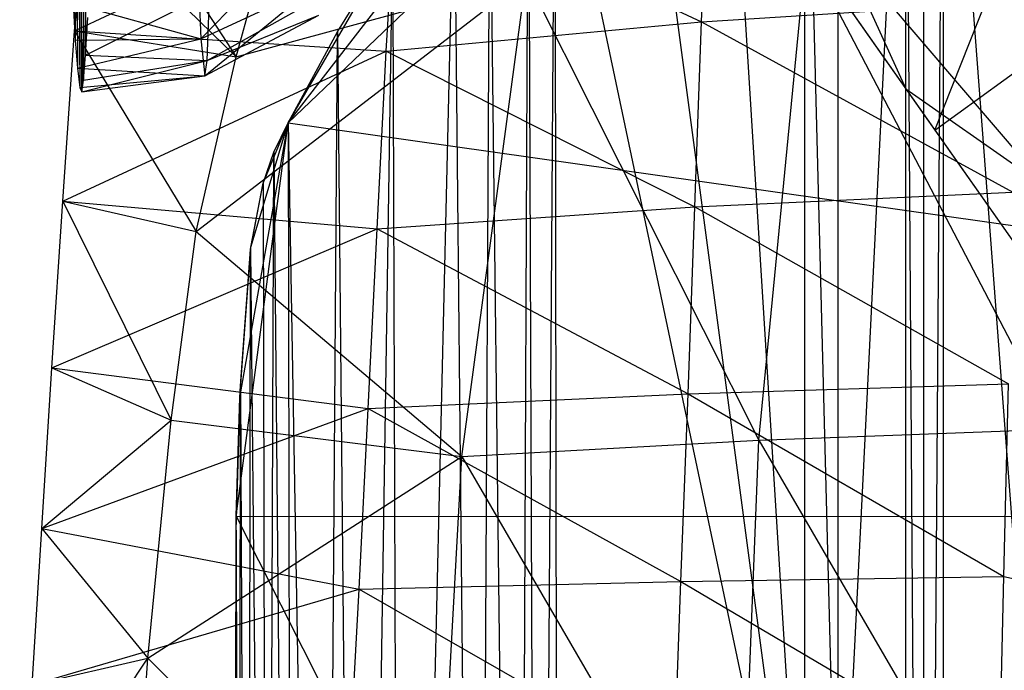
# Model space of a CAD drawing. Header units: inches. Extents: x -14.6 to 12.5, y -18 to 8.7.
# Tile 4 of 12: x -10.5 to -4.8, y -2.6 to 1.1. Entities that reach past the tile are written whole.
import ezdxf

# ---------------------------------------------------------------- set-up
doc = ezdxf.new("R2010")
doc.units = ezdxf.units.IN
doc.layers.get('0').update_dxf_attribs({"true_color": 0xc2ced6})

msp = doc.modelspace()

# ---------------------------------------------------------------- linework, layer by layer
at = {"color": 9, "true_color": 0xc2c2c5}
for p, q in [((-8.5513, 5.2804), (-5.1919, 0.4983)), ((-7.6815, 4.0422), (-5.1919, 0.4983)), ((-7.5624, 3.8728), (-5.1919, 0.4983)), ((-7.1609, 3.3011), (-5.1919, 0.4983)), ((-6.7593, 2.7295), (-5.1919, 0.4983)), ((-6.548, 2.4286), (-5.1919, 0.4983)), ((-5.1919, 0.4983), (-4.5469, 2.1245)), ((-6.247, 2.0002), (-5.1919, 0.4983)), ((-6.0654, 1.7417), (-5.3592, 0.7366)), ((-6.0654, 1.7417), (-5.1919, 0.4983)), ((-5.7291, 1.5513), (-5.3592, 0.7366)), ((-5.7291, 1.5513), (-4.5494, 0.17)), ((-5.1919, 0.4983), (-3.9848, 1.3762)), ((-5.73, 1.2643), (-5.1919, 0.4983)), ((-5.3592, 0.7366), (-5.1919, 0.4983)), ((-5.3592, 0.7366), (-4.6477, -0.2765)), ((-5.3592, 0.7366), (-4.5494, 0.17)), ((-5.3592, 0.7366), (-3.2916, -2.2069)), ((-5.1919, 0.4983), (-4.6531, -0.2687)), ((-5.1919, 0.4983), (-3.2916, -2.2069))]:
    msp.add_line(p, q, dxfattribs=at)
at = {"color": 8, "true_color": 0x8c8177}
for p, q in [((-10.1821, 4.5553), (-10.157, 1.0184)), ((-10.1646, 4.3763), (-10.157, 1.0184)), ((-10.1646, 4.3763), (-10.143, 0.8563)), ((-10.1646, 4.3763), (-10.129, 0.7448)), ((-10.1353, 4.246), (-10.129, 0.7448)), ((-10.1353, 4.246), (-10.1179, 0.7208)), ((-10.1081, 0.7874), (-10.1006, 4.1963)), ((-10.1006, 4.1963), (-10.0975, 0.9326)), ((-10.0975, 0.9326), (-10.0793, 4.207)), ((-10.1179, 0.7208), (-10.1148, 4.1432)), ((-10.1148, 4.1432), (-10.1081, 0.7874)), ((-6.5404, 1.125), (-6.4952, 2.1632)), ((-10.0215, 2.1439), (-9.2277, 0.9229)), ((-10.1595, 1.0723), (-8.2992, 1.9508)), ((-8.3603, 0.956), (-8.2992, 1.9508)), ((-8.2992, 1.9508), (-6.5404, 1.125)), ((-9.2277, 0.9229), (-8.9773, 1.8224)), ((-10.1595, 1.0723), (-10.0815, 1.7589)), ((-10.0815, 1.7589), (-9.2277, 0.9229)), ((-9.4303, 1.0254), (-8.7855, 1.6932)), ((-6.2087, -1.2922), (-5.9337, 1.5373)), ((-5.9337, 1.5373), (-4.4912, -1.2287)), ((-9.4576, -0.0864), (-7.5515, 1.3791)), ((-9.4459, 1.4185), (-9.4303, 1.0254)), ((-9.2277, 0.9229), (-7.5515, 1.3791)), ((-7.9244, -1.3862), (-7.5515, 1.3791)), ((-7.5515, 1.3791), (-6.2087, -1.2922)), ((-9.4303, 1.0254), (-8.7708, 1.3334)), ((-9.408, 0.8128), (-8.7708, 1.3334)), ((-10.0975, 0.9326), (-9.3805, 1.2907)), ((-9.3947, 0.9004), (-9.3805, 1.2907)), ((-9.3947, 0.9004), (-8.7382, 1.2695)), ((-10.169, 1.2302), (-10.157, 1.0184)), ((-10.169, 1.2302), (-9.4303, 1.0254)), ((-6.5404, 1.125), (-4.715, 1.2394)), ((-10.0975, 0.9326), (-10.084, 1.149)), ((-9.408, 0.8128), (-8.7503, 1.1629)), ((-9.3947, 0.9004), (-8.7503, 1.1629)), ((-8.3603, 0.956), (-6.5404, 1.125)), ((-6.5789, 0.056), (-6.5404, 1.125)), ((-6.5404, 1.125), (-4.7406, 0.1415)), ((-10.2273, 0.0889), (-10.1595, 1.0723)), ((-10.1595, 1.0723), (-9.4576, -0.0864)), ((-10.1595, 1.0723), (-9.2277, 0.9229)), ((-10.1595, 1.0723), (-8.3603, 0.956)), ((-10.157, 1.0184), (-9.4303, 1.0254)), ((-10.143, 0.8563), (-9.4303, 1.0254)), ((-9.4303, 1.0254), (-9.408, 0.8128)), ((-10.157, 1.0184), (-10.143, 0.8563)), ((-10.2273, 0.0889), (-8.3603, 0.956)), ((-10.1081, 0.7874), (-10.0975, 0.9326)), ((-10.0975, 0.9326), (-9.3947, 0.9004)), ((-9.4576, -0.0864), (-9.2277, 0.9229)), ((-8.4122, -0.071), (-8.3603, 0.956)), ((-8.3603, 0.956), (-6.5789, 0.056)), ((-10.143, 0.8563), (-10.129, 0.7448)), ((-10.143, 0.8563), (-9.408, 0.8128)), ((-10.1179, 0.7208), (-9.3947, 0.9004)), ((-10.1081, 0.7874), (-9.3947, 0.9004)), ((-9.408, 0.8128), (-9.3947, 0.9004)), ((-10.129, 0.7448), (-9.408, 0.8128)), ((-10.1179, 0.7208), (-9.408, 0.8128)), ((-10.129, 0.7448), (-10.1179, 0.7208)), ((-10.1179, 0.7208), (-10.1081, 0.7874)), ((-6.5789, 0.056), (-4.7406, 0.1415)), ((-10.2921, -0.8748), (-10.2273, 0.0889)), ((-10.2273, 0.0889), (-9.602, -1.1763)), ((-10.2273, 0.0889), (-9.4576, -0.0864)), ((-10.2273, 0.0889), (-8.4122, -0.071)), ((-8.4122, -0.071), (-6.5789, 0.056)), ((-6.6174, -1.024), (-6.5789, 0.056)), ((-6.5789, 0.056), (-4.7662, -0.9671)), ((-10.2921, -0.8748), (-8.4122, -0.071)), ((-9.602, -1.1763), (-9.4576, -0.0864)), ((-9.4576, -0.0864), (-7.9244, -1.3862)), ((-8.4636, -1.1096), (-8.4122, -0.071)), ((-8.4122, -0.071), (-6.6174, -1.024)), ((-10.3491, -1.8032), (-10.2921, -0.8748)), ((-10.2921, -0.8748), (-9.602, -1.1763)), ((-10.2921, -0.8748), (-8.4636, -1.1096)), ((-6.6174, -1.024), (-4.7662, -0.9671)), ((-4.7932, -2.0791), (-4.7662, -0.9671)), ((-8.4636, -1.1096), (-6.6174, -1.024)), ((-6.6579, -2.1078), (-6.6174, -1.024)), ((-6.6174, -1.024), (-4.7932, -2.0791)), ((-10.3491, -1.8032), (-8.4636, -1.1096)), ((-8.5174, -2.1521), (-8.4636, -1.1096)), ((-8.4636, -1.1096), (-6.6579, -2.1078)), ((-10.3491, -1.8032), (-9.602, -1.1763)), ((-9.7378, -2.552), (-9.602, -1.1763)), ((-9.602, -1.1763), (-7.9244, -1.3862)), ((-6.2087, -1.2922), (-4.4912, -1.2287)), ((-7.9244, -1.3862), (-6.2087, -1.2922)), ((-6.3217, -4.1424), (-6.2087, -1.2922)), ((-6.2087, -1.2922), (-4.5658, -4.1117)), ((-9.7378, -2.552), (-7.9244, -1.3862)), ((-8.0773, -4.1854), (-7.9244, -1.3862)), ((-7.9244, -1.3862), (-6.3217, -4.1424)), ((-10.4044, -2.7058), (-10.3491, -1.8032)), ((-10.3491, -1.8032), (-9.7378, -2.552)), ((-10.3491, -1.8032), (-8.5174, -2.1521)), ((-6.6579, -2.1078), (-4.7932, -2.0791)), ((-4.8207, -3.1918), (-4.7932, -2.0791)), ((-4.7932, -2.0791), (-2.9133, -2.4919)), ((-10.4044, -2.7058), (-8.5174, -2.1521)), ((-8.5716, -3.1955), (-8.5174, -2.1521)), ((-8.5174, -2.1521), (-6.6579, -2.1078)), ((-8.5174, -2.1521), (-6.6988, -3.1924)), ((-6.6988, -3.1924), (-6.6579, -2.1078)), ((-6.6579, -2.1078), (-4.8207, -3.1918)), ((-10.4769, -3.6569), (-9.7378, -2.552)), ((-10.4044, -2.7058), (-9.7378, -2.552)), ((-9.8572, -4.5426), (-9.7378, -2.552)), ((-9.7378, -2.552), (-8.0773, -4.1854))]:
    msp.add_line(p, q, dxfattribs=at)
at = {"color": 250, "true_color": 0x282626}
for p, q in [((-5.2569, -12.047), (-5.1436, 3.4846)), ((-5.1436, 3.4846), (-5.1435, -12.0601)), ((-5.1436, 3.4846), (-3.9582, -12.1722)), ((-5.2569, -12.047), (-5.2562, 3.4382)), ((-5.7497, -4.3741), (-5.3608, 3.3953)), ((-5.3608, 3.3953), (-5.3607, -12.0347)), ((-5.3608, 3.3953), (-5.2569, -12.047)), ((-5.7497, -4.3741), (-5.7497, 3.2365)), ((-5.9422, -4.4005), (-5.9422, 3.1571)), ((-5.9422, 3.1571), (-5.7497, -4.3741)), ((-8.9258, 0.5412), (-6.3999, 2.9578)), ((-6.3999, 2.9578), (-5.9422, -4.4005)), ((-6.8902, 2.7179), (-5.9422, -4.4005)), ((-7.4839, -11.7057), (-7.3862, 2.4376)), ((-7.3862, 2.4376), (-7.3674, -11.7281)), ((-7.3862, 2.4376), (-5.9422, -4.4005)), ((-8.9258, 0.5412), (-7.5398, 2.3373)), ((-7.6007, -11.6811), (-7.5398, 2.3373)), ((-7.5398, 2.3373), (-7.4839, -11.7057)), ((-7.8296, -11.6202), (-7.7619, 2.1758)), ((-7.7619, 2.1758), (-7.6007, -11.6811)), ((-8.2831, -11.417), (-7.9685, 1.9963)), ((-7.9685, 1.9963), (-7.8296, -11.6202)), ((-8.9258, 0.5412), (-8.3226, 1.5812)), ((-8.6421, 1.0665), (-8.3226, 1.5812)), ((-8.5216, -11.2398), (-8.3226, 1.5812)), ((-8.3226, 1.5812), (-8.2831, -11.417)), ((-8.9258, 0.5412), (-8.6421, 1.0665)), ((-8.727, -11.0276), (-8.6421, 1.0665)), ((-8.6421, 1.0665), (-8.5216, -11.2398)), ((-9.2274, -1.7318), (-8.9258, 0.5412)), ((-9.2055, -1.0459), (-8.9258, 0.5412)), ((-9.1414, -0.1769), (-8.9258, 0.5412)), ((-9.0715, 0.1922), (-8.9258, 0.5412)), ((-9.0091, 0.3725), (-8.9258, 0.5412)), ((-8.9258, 0.5412), (-8.9258, 0.5412)), ((-8.9258, 0.5412), (-8.9077, -10.78)), ((-8.9258, 0.5412), (-8.727, -11.0276)), ((-8.9258, 0.5412), (7.1206, -1.7327)), ((-9.0715, 0.1922), (-9.0091, 0.3725)), ((-9.0483, -10.5092), (-9.0091, 0.3725)), ((-9.0091, 0.3725), (-8.9077, -10.78)), ((-9.1433, -0.1915), (-9.0715, 0.1922)), ((-9.1414, -0.1769), (-9.0715, 0.1922)), ((-9.0715, 0.1922), (-9.0483, -10.5092)), ((-9.2055, -1.0459), (-9.1414, -0.1769)), ((-9.2027, -0.9774), (-9.1414, -0.1769)), ((-9.2027, -0.9774), (-9.1433, -0.1915)), ((-9.1584, -10.2274), (-9.1433, -0.1915)), ((-9.1433, -0.1915), (-9.1414, -0.1769)), ((-9.1433, -0.1915), (-9.0483, -10.5092)), ((-9.2275, -1.8123), (-9.2027, -0.9774)), ((-9.2055, -1.0459), (-9.2027, -0.9774)), ((-9.203, -10.0918), (-9.2027, -0.9774)), ((-9.2027, -0.9774), (-9.1584, -10.2274)), ((-9.2275, -1.8123), (-9.2055, -1.0459)), ((-9.2274, -1.7318), (-9.2055, -1.0459)), ((-9.2288, -10.0074), (-9.2274, -1.7318)), ((-9.2275, -1.8123), (-9.2274, -1.7318)), ((-9.2274, -1.7318), (-3.9582, -12.1722)), ((-9.2274, -1.7318), (7.1206, -1.7327)), ((-9.2288, -10.0074), (-9.2275, -1.8123)), ((-9.2288, -6.2795), (-9.2275, -1.8123)), ((-9.2275, -1.8123), (-9.203, -10.0918))]:
    msp.add_line(p, q, dxfattribs=at)

doc.saveas('drawing.dxf')
